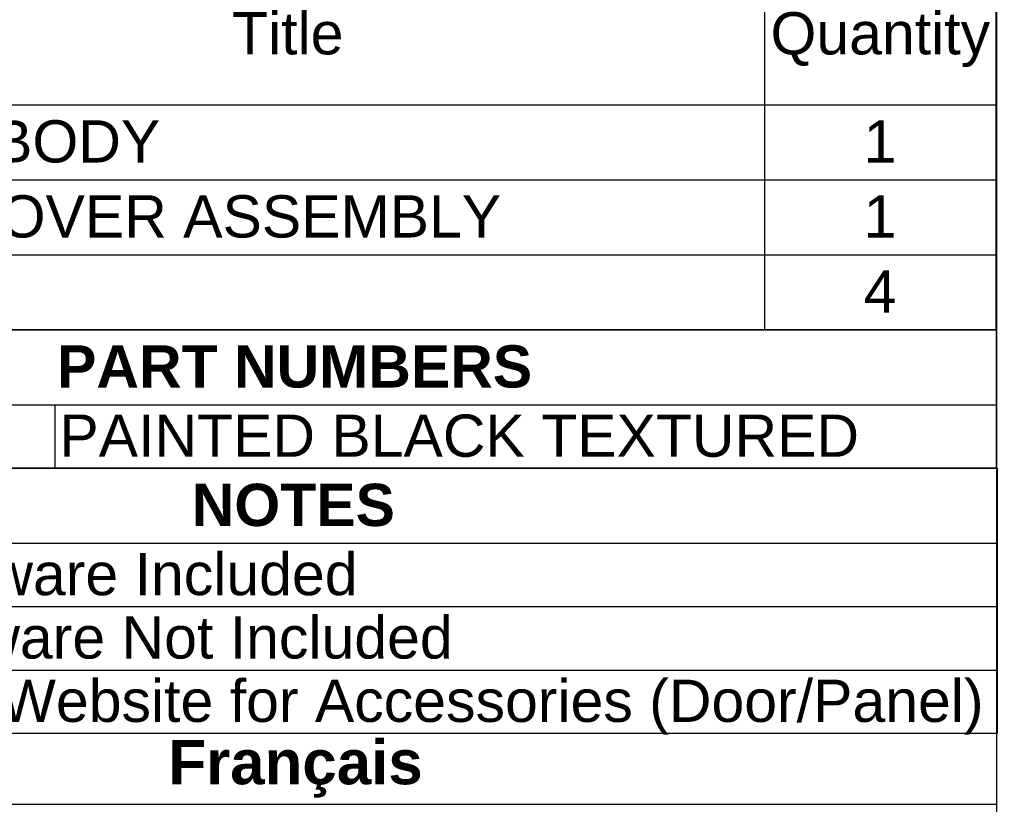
# Model space of a CAD drawing. Header units: inches. Extents: x 0 to 100, y 0 to 75.
# Tile 11 of 14: x 86 to 100, y 11 to 22. Entities that reach past the tile are written whole.
import ezdxf
from ezdxf import colors
from ezdxf.entities.mleader import LeaderData, LeaderLine
from ezdxf.enums import TextEntityAlignment as Align
from ezdxf.math import Vec2, Vec3

# ---------------------------------------------------------------- set-up
doc = ezdxf.new("R2010")
doc.units = ezdxf.units.IN
doc.header["$MEASUREMENT"] = 0
doc.layers.add('Default', color=7, linetype='Continuous')
doc.styles.add('SEACAD_Arial', font='arial.ttf')
doc.styles.add('SEACAD_ArialB', font='arialbd.ttf')

# ---------------------------------------------------------------- blocks, each defined once
blk = doc.blocks.new('SE')
at = {"color": 7, "linetype": 'Continuous'}
for p, q in [((96.636, 22.946), (96.636, 20.942)), ((79.892, 20.942), (99.927, 20.942)), ((96.636, 20.942), (96.636, 19.876)), ((79.892, 19.876), (99.927, 19.876)), ((96.636, 19.876), (96.636, 18.811)), ((79.892, 18.811), (99.927, 18.811)), ((96.636, 18.811), (96.636, 17.745))]:
    blk.add_line(p, q, dxfattribs=at)
blk.add_lwpolyline([(79.892, 17.745), (79.892, 22.946), (99.927, 22.946), (99.927, 17.745), (79.892, 17.745)], dxfattribs=at)
at = {"color": 7, "linetype": 'Continuous', "style": 'SEACAD_Arial'}
for s, p in [('Title', (89.072, 22.257)), ('Quantity', (96.723, 22.257)), ('SDC - BODY', (83.162, 20.722)), ('1', (98.047, 20.722)), ('SDC COVER ASSEMBLY', (83.162, 19.657)), ('1', (98.047, 19.657)), ('4', (98.047, 18.591))]:
    blk.add_text(s, height=0.6, dxfattribs=at).set_placement(p, align=Align.TOP_LEFT)
blk = doc.blocks.new('SE1')
at = {"color": 7, "linetype": 'Continuous'}
for p, q in [((79.892, 16.68), (99.931, 16.68)), ((86.555, 16.68), (86.555, 15.78))]:
    blk.add_line(p, q, dxfattribs=at)
blk.add_lwpolyline([(79.892, 15.78), (79.892, 17.745), (99.931, 17.745), (99.931, 15.78), (79.892, 15.78)], dxfattribs=at)
for s, style, p in [('PART NUMBERS', 'SEACAD_ArialB', (86.585, 17.526)), ('PAINTED BLACK TEXTURED', 'SEACAD_Arial', (86.618, 16.543))]:
    blk.add_text(s, height=0.6, dxfattribs=dict(at, style=style)).set_placement(p, align=Align.TOP_LEFT)
blk = doc.blocks.new('SE2')
at = {"color": 7, "linetype": 'Continuous'}
for p, q in [((79.892, 14.715), (99.946, 14.715)), ((79.892, 13.815), (99.946, 13.815)), ((79.892, 12.915), (99.946, 12.915))]:
    blk.add_line(p, q, dxfattribs=at)
blk.add_lwpolyline([(79.892, 12.015), (79.892, 15.78), (99.946, 15.78), (99.946, 12.015), (79.892, 12.015)], dxfattribs=at)
for s, style, p in [('NOTES', 'SEACAD_ArialB', (88.499, 15.56)), ('Assembly Hardware Included', 'SEACAD_Arial', (79.955, 14.578)), ('Mounting Hardware Not Included', 'SEACAD_Arial', (79.955, 13.678)), ('See Hammond Website for Accessories (Door/Panel)', 'SEACAD_Arial', (79.955, 12.778))]:
    blk.add_text(s, height=0.6, dxfattribs=dict(at, style=style)).set_placement(p, align=Align.TOP_LEFT)
blk = doc.blocks.new('_DOT')
at = {"color": 0}
blk.add_line((0, 0), (-1, 0), dxfattribs=at)
at = {"color": 0, "const_width": 0.333}
blk.add_lwpolyline([(-0.1665, 0, 1), (0.1665, 0, 1)], format="xyb", close=True, dxfattribs=at)
blk = doc.blocks.new('Block222')
at = {"layer": 'Default', "color": 7, "linetype": 'Continuous'}
ml = blk.add_multileader_mtext('Standard', dxfattribs=at)
ml.set_content('{\\pxsm0.9;\\fArial|b1||i0||c0|p34;\\W1.;SDC243U24BK\\P}', color=7)
ml.set_leader_properties()
ml.set_arrow_properties(name='DOT')
ml.build(insert=Vec2(0, 0))
ml.multileader.update_dxf_attribs({"leader_type": 0, "dogleg_length": 0, "arrow_head_size": 2.25})
ctx = ml.context
ctx.base_point, ctx.char_height, ctx.arrow_head_size, ctx.landing_gap_size = Vec3(151.269, -85.88), 2.25, 2.25, 0.787
ctx.text_align_type = 1
notes = []
notes.append((ctx, [(0, (0, 0, 0), (0, 0), (1, 0), 1, [])]))
ctx.mtext.insert, ctx.mtext.alignment = Vec3(162.383, -84.733), 2
for ctx, leaders in notes:
    for number, flags, end, landing, length, lines in leaders:
        leader = LeaderData()
        leader.index, (leader.has_last_leader_line, leader.has_dogleg_vector, leader.attachment_direction) = number, flags
        leader.last_leader_point, leader.dogleg_vector, leader.dogleg_length = Vec3(end), Vec3(landing), length
        for number, points, colour, breaks in lines:
            line = LeaderLine()
            line.index, line.vertices, line.color, line.breaks = number, Vec3.list(points), colors.encode_raw_color(colour), breaks
            leader.lines.append(line)
        ctx.leaders.append(leader)

msp = doc.modelspace()

# ---------------------------------------------------------------- linework, layer by layer
at = {"layer": 'Default', "color": 7, "linetype": 'Continuous'}
msp.add_line((99.937, 0), (99.937, 74.938), dxfattribs=at)
msp.add_lwpolyline([(79.892, 12.015), (79.892, 11.008), (99.939, 11.008), (99.939, 12.015), (79.892, 12.015)], dxfattribs=at)

# ---------------------------------------------------------------- block references
for name in ['SE', 'SE1', 'SE2']:
    msp.add_blockref(name, (0, 0))
at = {"layer": 'Default', "color": 7, "xscale": 0.38, "yscale": 0.38, "zscale": 0.38}
msp.add_blockref('Block222', (33.641, 33.505), dxfattribs=at)

# ---------------------------------------------------------------- texts
at = {"layer": 'Default', "insert": (89.915, 11.512), "char_height": 0.629, "width": 20.24683, "attachment_point": 5}
msp.add_mtext('{\\fArial|b1||i0||c0|p34;\\C7;\\H0.15096;\\W1.;  }{\\fArial|b1||i0||c0|p34;\\C7;\\H0.629;\\W1.;Français                                                                     }', dxfattribs=at)

doc.saveas('drawing.dxf')
